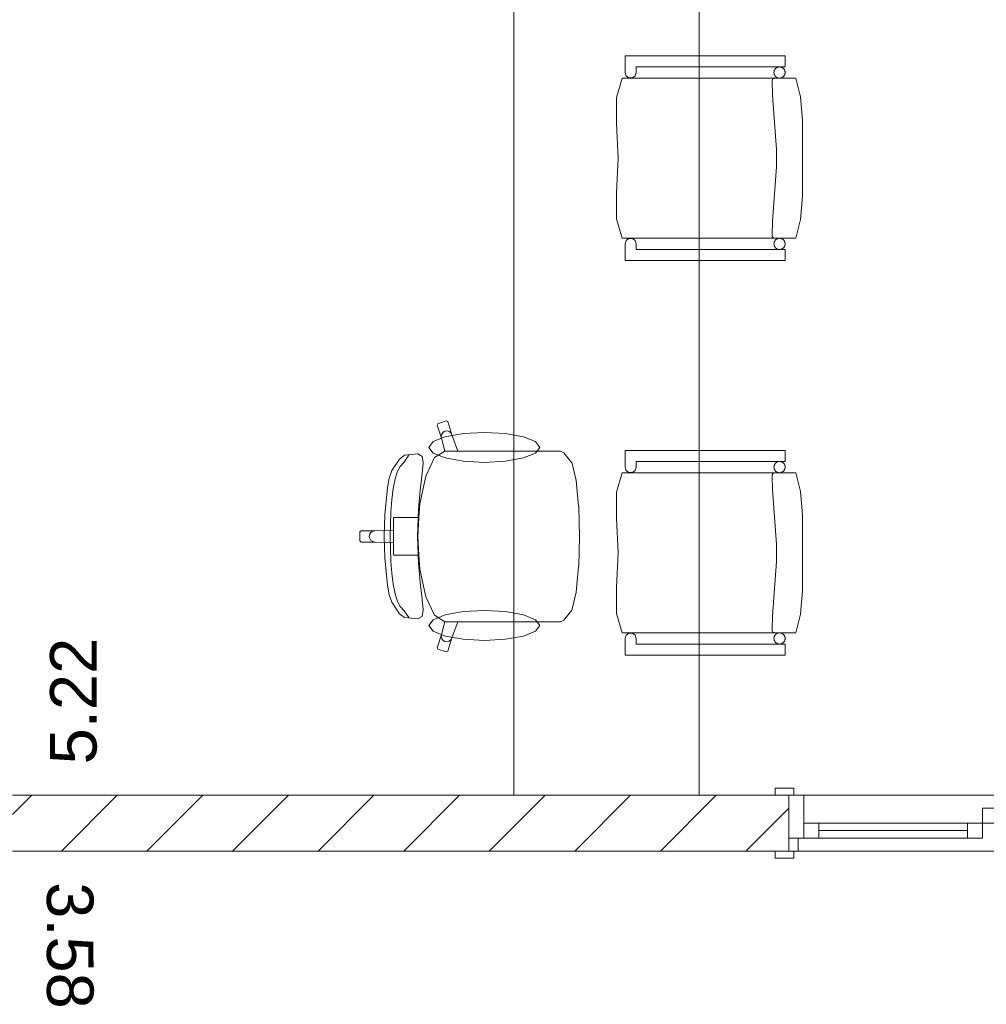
# Model space of a CAD drawing. Header units: millimetres. Extents: x 2826 to 3034, y 1533 to 1590.
# Tile 169 of 248: x 3005.22 to 3007.82, y 1549.9 to 1552.55. Entities that reach past the tile are written whole.
import ezdxf
from ezdxf.enums import TextEntityAlignment as Align

# ---------------------------------------------------------------- set-up
doc = ezdxf.new("R2010")
doc.units = ezdxf.units.MM
doc.layers.add('_Caneta_No__220', color=7, linetype='Continuous', lineweight=15, true_color=0x8a8a8a)
doc.styles.add('ESTILO_GERADO_2', font='arial.ttf')

# ---------------------------------------------------------------- blocks, each defined once
blk = doc.blocks.new('A$Cdd268059')
at = {"layer": '_Caneta_No__220'}
h = blk.add_hatch(dxfattribs=at)
h.set_pattern_fill('TIJOLO_COMUM_0005', color=256, style=0, pattern_type=2)
h.set_pattern_definition([(45, (0.02328, 0.61931), (-0.1149048, 0.1149048), [])])
h.paths.add_polyline_path([(18.8463, 3.6198), (20.9318, 3.6198), (20.9318, 3.7698), (18.8463, 3.7698)])
for p, q in [((20.6906, 3.7698), (20.6906, 6.1441)), ((20.1932, 5.9422), (20.1932, 3.7698)), ((20.4923, 5.755), (20.4923, 5.71)), ((20.9216, 5.755), (20.4923, 5.755)), ((20.9216, 5.725), (20.9216, 5.755)), ((20.4923, 5.71), (20.4947, 5.7012)), ((20.5189, 5.7012), (20.5218, 5.71)), ((20.5218, 5.71), (20.5218, 5.725)), ((20.5218, 5.725), (20.9216, 5.725)), ((20.4844, 5.695), (20.4691, 5.643)), ((20.9502, 5.695), (20.4844, 5.695)), ((20.4947, 5.7012), (20.5022, 5.6957)), ((20.5022, 5.6957), (20.5114, 5.6957)), ((20.5114, 5.6957), (20.5189, 5.7012)), ((20.8866, 5.6877), (20.8869, 5.689)), ((20.8866, 5.687), (20.8866, 5.6877)), ((20.8876, 5.649), (20.8866, 5.687)), ((20.8869, 5.689), (20.8874, 5.6904)), ((20.8874, 5.6904), (20.8881, 5.6916)), ((20.8881, 5.6916), (20.889, 5.6926)), ((20.889, 5.6926), (20.89, 5.6935)), ((20.89, 5.6935), (20.8913, 5.6942)), ((20.8913, 5.6942), (20.8926, 5.6947)), ((20.8926, 5.6947), (20.8939, 5.695)), ((20.9628, 5.6447), (20.9502, 5.695)), ((20.4691, 5.643), (20.4689, 5.5729)), ((20.8986, 5.5035), (20.8876, 5.649)), ((20.9679, 5.582), (20.9628, 5.6447)), ((20.9679, 5.48), (20.9679, 5.582)), ((20.4689, 5.5729), (20.4731, 5.48)), ((20.8986, 5.4565), (20.8986, 5.5035)), ((20.4731, 5.48), (20.4689, 5.387)), ((20.9679, 5.3779), (20.9679, 5.48)), ((20.8876, 5.311), (20.8986, 5.4565)), ((20.4689, 5.387), (20.4691, 5.3169)), ((20.9628, 5.3153), (20.9679, 5.3779)), ((20.4691, 5.3169), (20.4844, 5.265)), ((20.9502, 5.265), (20.9628, 5.3153)), ((20.8866, 5.273), (20.8876, 5.311)), ((20.4844, 5.265), (20.9502, 5.265)), ((20.5022, 5.2642), (20.4947, 5.2588)), ((20.5114, 5.2642), (20.5022, 5.2642)), ((20.5189, 5.2588), (20.5114, 5.2642)), ((20.8866, 5.2723), (20.8866, 5.273)), ((20.8869, 5.2709), (20.8866, 5.2723)), ((20.8874, 5.2696), (20.8869, 5.2709)), ((20.8881, 5.2684), (20.8874, 5.2696)), ((20.889, 5.2673), (20.8881, 5.2684)), ((20.89, 5.2664), (20.889, 5.2673)), ((20.8913, 5.2657), (20.89, 5.2664)), ((20.4947, 5.2588), (20.4923, 5.25)), ((20.4923, 5.25), (20.4923, 5.205)), ((20.5218, 5.25), (20.5189, 5.2588)), ((20.5218, 5.235), (20.5218, 5.25)), ((20.9216, 5.235), (20.5218, 5.235)), ((20.9216, 5.205), (20.9216, 5.235)), ((20.4923, 5.205), (20.9216, 5.205)), ((19.9888, 4.7672), (19.9869, 4.7634)), ((19.9869, 4.7634), (19.9983, 4.728)), ((20.0116, 4.7747), (19.9888, 4.7672)), ((20.0153, 4.7727), (20.0116, 4.7747)), ((20.0267, 4.7373), (20.0153, 4.7727)), ((19.9992, 4.7395), (19.9976, 4.7338)), ((19.9976, 4.7338), (19.9983, 4.728)), ((20.0028, 4.7441), (19.9992, 4.7395)), ((20.0079, 4.747), (20.0028, 4.7441)), ((20.0137, 4.7477), (20.0079, 4.747)), ((20.0193, 4.7461), (20.0137, 4.7477)), ((20.0239, 4.7424), (20.0193, 4.7461)), ((20.0267, 4.7373), (20.0239, 4.7424)), ((20.0424, 4.6939), (20.0267, 4.7373)), ((19.9983, 4.728), (20.008, 4.6938)), ((19.8989, 4.6828), (19.8857, 4.6722)), ((19.935, 4.686), (19.8989, 4.6828)), ((19.9043, 4.6734), (19.9095, 4.6797)), ((19.9095, 4.6797), (19.9121, 4.6834)), ((19.9466, 4.6793), (19.935, 4.686)), ((19.9496, 4.6621), (19.9466, 4.6793)), ((20.008, 4.6938), (19.9801, 4.6765)), ((20.0082, 4.6939), (20.008, 4.6938)), ((20.0082, 4.6939), (20.0424, 4.6939)), ((20.2515, 4.6939), (20.0424, 4.6939)), ((20.2876, 4.6939), (20.2515, 4.6939)), ((20.3186, 4.6939), (20.2876, 4.6939)), ((20.3272, 4.6894), (20.3186, 4.6939)), ((20.3484, 4.6626), (20.3272, 4.6894)), ((20.4923, 4.6957), (20.4923, 4.6507)), ((20.9216, 4.6957), (20.4923, 4.6957)), ((20.9216, 4.6657), (20.9216, 4.6957)), ((19.8857, 4.6722), (19.8657, 4.6412)), ((19.8804, 4.6395), (19.8881, 4.6527)), ((19.8881, 4.6527), (19.8982, 4.6644)), ((19.8982, 4.6644), (19.9043, 4.6734)), ((19.947, 4.6332), (19.9496, 4.6621)), ((19.9801, 4.6765), (19.9563, 4.6268)), ((20.3493, 4.6604), (20.3484, 4.6626)), ((20.36, 4.6145), (20.3493, 4.6604)), ((20.5218, 4.6507), (20.5218, 4.6657)), ((20.5218, 4.6657), (20.9216, 4.6657)), ((19.8657, 4.6412), (19.8584, 4.6212)), ((19.8742, 4.6191), (19.8804, 4.6395)), ((19.9563, 4.6268), (19.9404, 4.5524)), ((19.9412, 4.5879), (19.947, 4.6332)), ((20.4844, 4.6357), (20.4691, 4.5838)), ((20.9502, 4.6357), (20.4844, 4.6357)), ((20.4923, 4.6507), (20.4947, 4.6419)), ((20.4947, 4.6419), (20.5022, 4.6364)), ((20.5022, 4.6364), (20.5114, 4.6364)), ((20.5114, 4.6364), (20.5189, 4.6419)), ((20.5189, 4.6419), (20.5218, 4.6507)), ((20.8866, 4.6284), (20.8869, 4.6298)), ((20.8866, 4.6277), (20.8866, 4.6284)), ((20.8876, 4.5897), (20.8866, 4.6277)), ((20.8869, 4.6298), (20.8874, 4.6311)), ((20.8874, 4.6311), (20.8881, 4.6323)), ((20.8881, 4.6323), (20.889, 4.6334)), ((20.889, 4.6334), (20.89, 4.6343)), ((20.89, 4.6343), (20.8913, 4.635)), ((20.8913, 4.635), (20.8926, 4.6355)), ((20.8926, 4.6355), (20.8939, 4.6357)), ((20.9628, 4.5854), (20.9502, 4.6357)), ((19.8584, 4.6212), (19.8536, 4.5954)), ((19.8692, 4.5932), (19.8742, 4.6191)), ((20.3671, 4.5458), (20.36, 4.6145)), ((19.8536, 4.5954), (19.8466, 4.5222)), ((19.8655, 4.5632), (19.8692, 4.5932)), ((19.9365, 4.537), (19.9412, 4.5879)), ((20.4691, 4.5838), (20.4689, 4.5137)), ((20.8986, 4.4442), (20.8876, 4.5897)), ((20.9679, 4.5227), (20.9628, 4.5854)), ((19.863, 4.5307), (19.8655, 4.5632)), ((19.9404, 4.5524), (19.9381, 4.515)), ((19.8466, 4.5222), (19.8445, 4.4647)), ((19.8615, 4.4974), (19.863, 4.5307)), ((19.9342, 4.4647), (19.9365, 4.537)), ((20.3672, 4.5447), (20.3671, 4.5458)), ((20.3697, 4.4647), (20.3672, 4.5447)), ((20.9679, 4.4207), (20.9679, 4.5227)), ((19.8611, 4.4647), (19.8615, 4.4974)), ((19.8994, 4.515), (19.8694, 4.515)), ((19.8694, 4.515), (19.8694, 4.4815)), ((19.9381, 4.515), (19.8994, 4.515)), ((19.9381, 4.515), (19.9349, 4.4647)), ((20.4689, 4.5137), (20.4731, 4.4207)), ((19.7827, 4.4797), (19.7797, 4.4767)), ((19.7797, 4.4767), (19.7797, 4.4647)), ((19.8196, 4.4797), (19.7827, 4.4797)), ((19.8058, 4.4704), (19.8046, 4.4647)), ((19.809, 4.4753), (19.8058, 4.4704)), ((19.8139, 4.4786), (19.809, 4.4753)), ((19.8196, 4.4797), (19.8139, 4.4786)), ((19.8694, 4.4815), (19.8196, 4.4797)), ((19.8694, 4.4815), (19.8694, 4.4647)), ((19.7797, 4.4526), (19.7797, 4.4647)), ((19.7827, 4.4496), (19.7797, 4.4526)), ((19.8196, 4.4496), (19.7827, 4.4496)), ((19.8058, 4.4589), (19.8046, 4.4647)), ((19.809, 4.454), (19.8058, 4.4589)), ((19.8139, 4.4507), (19.809, 4.454)), ((19.8196, 4.4496), (19.8139, 4.4507)), ((19.8694, 4.4478), (19.8196, 4.4496)), ((19.8466, 4.4072), (19.8445, 4.4647)), ((19.8611, 4.4647), (19.8615, 4.4319)), ((19.8694, 4.4478), (19.8694, 4.4647)), ((19.8694, 4.4143), (19.8694, 4.4478)), ((19.9342, 4.4647), (19.9365, 4.3924)), ((19.9381, 4.4143), (19.9349, 4.4647)), ((20.3697, 4.4647), (20.3672, 4.3846)), ((20.8986, 4.3972), (20.8986, 4.4442)), ((19.8615, 4.4319), (19.863, 4.3986)), ((19.8994, 4.4143), (19.8694, 4.4143)), ((19.9381, 4.4143), (19.8994, 4.4143)), ((19.9404, 4.3769), (19.9381, 4.4143)), ((20.4731, 4.4207), (20.4689, 4.3277)), ((20.9679, 4.3187), (20.9679, 4.4207)), ((19.8536, 4.3339), (19.8466, 4.4072)), ((19.863, 4.3986), (19.8655, 4.3661)), ((19.9365, 4.3924), (19.9412, 4.3414)), ((20.8876, 4.2517), (20.8986, 4.3972)), ((19.8655, 4.3661), (19.8692, 4.3361)), ((19.9563, 4.3025), (19.9404, 4.3769)), ((20.3671, 4.3836), (20.36, 4.3148)), ((20.3672, 4.3846), (20.3671, 4.3836)), ((19.8692, 4.3361), (19.8742, 4.3102)), ((19.9412, 4.3414), (19.947, 4.2961)), ((19.8584, 4.3081), (19.8536, 4.3339)), ((19.8742, 4.3102), (19.8804, 4.2898)), ((20.36, 4.3148), (20.3493, 4.2689)), ((20.4689, 4.3277), (20.4691, 4.2576)), ((20.9628, 4.256), (20.9679, 4.3187)), ((19.8657, 4.2881), (19.8584, 4.3081)), ((19.8857, 4.2571), (19.8657, 4.2881)), ((19.8804, 4.2898), (19.8881, 4.2766)), ((19.947, 4.2961), (19.9496, 4.2672)), ((19.9801, 4.2528), (19.9563, 4.3025)), ((19.8989, 4.2466), (19.8857, 4.2571)), ((19.8881, 4.2766), (19.8982, 4.2649)), ((19.8982, 4.2649), (19.9043, 4.2559)), ((19.9043, 4.2559), (19.9095, 4.2496)), ((19.9496, 4.2672), (19.9466, 4.25)), ((20.3484, 4.2667), (20.3272, 4.2399)), ((20.3493, 4.2689), (20.3484, 4.2667)), ((20.4691, 4.2576), (20.4844, 4.2057)), ((20.9502, 4.2057), (20.9628, 4.256)), ((19.935, 4.2433), (19.8989, 4.2466)), ((19.9095, 4.2496), (19.9121, 4.2459)), ((19.9466, 4.25), (19.935, 4.2433)), ((20.008, 4.2355), (19.9801, 4.2528)), ((19.9983, 4.2013), (20.008, 4.2355)), ((20.0082, 4.2354), (20.008, 4.2355)), ((20.0082, 4.2354), (20.0424, 4.2354)), ((20.0424, 4.2354), (20.0267, 4.192)), ((20.2515, 4.2354), (20.0424, 4.2354)), ((20.2876, 4.2354), (20.2515, 4.2354)), ((20.3186, 4.2354), (20.2876, 4.2354)), ((20.3272, 4.2399), (20.3186, 4.2354)), ((20.8866, 4.2137), (20.8876, 4.2517)), ((20.4844, 4.2057), (20.9502, 4.2057)), ((20.5022, 4.205), (20.4947, 4.1995)), ((20.5114, 4.205), (20.5022, 4.205)), ((20.5189, 4.1995), (20.5114, 4.205)), ((20.8866, 4.213), (20.8866, 4.2137)), ((20.8869, 4.2116), (20.8866, 4.213)), ((20.8874, 4.2103), (20.8869, 4.2116)), ((20.8881, 4.2091), (20.8874, 4.2103)), ((20.889, 4.208), (20.8881, 4.2091)), ((20.89, 4.2071), (20.889, 4.208)), ((20.8913, 4.2064), (20.89, 4.2071)), ((19.9869, 4.1659), (19.9983, 4.2013)), ((19.9976, 4.1955), (19.9983, 4.2013)), ((19.9992, 4.1898), (19.9976, 4.1955)), ((20.0028, 4.1852), (19.9992, 4.1898)), ((20.0079, 4.1823), (20.0028, 4.1852)), ((20.0137, 4.1816), (20.0079, 4.1823)), ((20.0193, 4.1832), (20.0137, 4.1816)), ((20.0267, 4.192), (20.0153, 4.1566)), ((20.0239, 4.1869), (20.0193, 4.1832)), ((20.0267, 4.192), (20.0239, 4.1869)), ((20.4947, 4.1995), (20.4923, 4.1907)), ((20.4923, 4.1907), (20.4923, 4.1457)), ((20.5218, 4.1907), (20.5189, 4.1995)), ((20.5218, 4.1757), (20.5218, 4.1907)), ((19.9888, 4.1621), (19.9869, 4.1659)), ((20.0116, 4.1547), (19.9888, 4.1621)), ((20.0153, 4.1566), (20.0116, 4.1547)), ((20.9216, 4.1757), (20.5218, 4.1757)), ((20.9216, 4.1457), (20.9216, 4.1757)), ((20.4923, 4.1457), (20.9216, 4.1457)), ((20.9448, 3.7888), (20.8948, 3.7888)), ((20.8948, 3.7888), (20.8948, 3.7698)), ((20.9448, 3.7698), (20.9448, 3.7888)), ((18.8463, 3.7698), (25.1638, 3.7698)), ((20.1932, 3.7698), (20.6906, 3.7698)), ((20.9318, 3.7698), (20.8948, 3.7698)), ((20.8948, 3.7698), (20.9448, 3.7698)), ((20.9318, 3.7698), (20.8948, 3.7698)), ((20.9318, 3.7698), (20.8948, 3.7698)), ((20.9318, 3.7698), (20.9318, 3.6548)), ((20.9318, 3.7698), (20.9318, 3.6548)), ((20.9718, 3.7698), (20.9318, 3.7698)), ((20.9318, 3.7698), (20.9318, 3.6548)), ((20.9318, 3.7698), (20.9318, 3.6548)), ((20.9718, 3.6548), (20.9718, 3.7698)), ((21.4518, 3.7348), (21.4918, 3.7348)), ((21.4518, 3.6948), (21.4518, 3.7348)), ((21.0118, 3.6948), (20.9718, 3.6948)), ((20.9718, 3.6948), (20.9718, 3.6548)), ((21.0118, 3.6548), (21.0118, 3.6948)), ((21.0118, 3.6748), (21.4118, 3.6748)), ((21.4518, 3.6948), (21.4118, 3.6948)), ((21.4118, 3.6948), (21.4118, 3.6548)), ((21.4518, 3.6548), (21.4518, 3.6948)), ((21.4918, 3.6948), (21.4518, 3.6948)), ((20.9318, 3.6548), (20.9318, 3.6198)), ((20.9318, 3.6548), (20.9318, 3.6198)), ((20.9568, 3.6548), (20.9318, 3.6548)), ((20.9318, 3.6548), (20.9718, 3.6548)), ((20.9318, 3.6548), (20.9318, 3.6198)), ((20.9318, 3.6548), (20.9318, 3.6198)), ((20.9568, 3.6198), (20.9568, 3.6548)), ((20.9718, 3.6548), (21.0118, 3.6548)), ((21.4118, 3.6548), (21.4518, 3.6548)), ((22.9318, 3.6198), (18.8463, 3.6198)), ((20.9318, 3.6198), (20.8948, 3.6198)), ((20.9448, 3.6198), (20.8948, 3.6198)), ((20.8948, 3.6198), (20.8948, 3.6008)), ((20.9318, 3.6198), (20.8948, 3.6198)), ((20.9318, 3.6198), (20.8948, 3.6198)), ((20.8948, 3.6008), (20.9448, 3.6008)), ((20.9318, 3.6198), (20.9568, 3.6198)), ((20.9448, 3.6008), (20.9448, 3.6198))]:
    blk.add_line(p, q, dxfattribs=at)
for points in [[(20.4923, 5.755), (20.4923, 5.71), (20.4947, 5.7012), (20.5022, 5.6957), (20.5114, 5.6957), (20.5189, 5.7012), (20.5218, 5.71), (20.5218, 5.725), (20.9216, 5.725), (20.9216, 5.755)], [(20.9216, 5.71), (20.9214, 5.7126), (20.9207, 5.7151), (20.9196, 5.7175), (20.9181, 5.7196), (20.9163, 5.7215), (20.9141, 5.723), (20.9118, 5.7241), (20.9092, 5.7247), (20.9066, 5.725), (20.904, 5.7247), (20.9015, 5.7241), (20.8991, 5.723), (20.897, 5.7215), (20.8952, 5.7196), (20.8937, 5.7175), (20.8926, 5.7151), (20.8919, 5.7126), (20.8916, 5.71), (20.8919, 5.7074), (20.8926, 5.7048), (20.8937, 5.7025), (20.8952, 5.7003), (20.897, 5.6985), (20.8991, 5.697), (20.9015, 5.6959), (20.904, 5.6952), (20.9066, 5.695), (20.9092, 5.6952), (20.9118, 5.6959), (20.9141, 5.697), (20.9163, 5.6985), (20.9181, 5.7003), (20.9196, 5.7025), (20.9207, 5.7048), (20.9214, 5.7074)], [(20.4844, 5.695), (20.4691, 5.643), (20.4689, 5.5729), (20.4731, 5.48), (20.4689, 5.387), (20.4691, 5.3169), (20.4844, 5.265), (20.9502, 5.265), (20.9628, 5.3153), (20.9679, 5.3779), (20.9679, 5.48), (20.9679, 5.582), (20.9628, 5.6447), (20.9502, 5.695)], [(20.5218, 5.235), (20.5218, 5.25), (20.5189, 5.2588), (20.5114, 5.2642), (20.5022, 5.2642), (20.4947, 5.2588), (20.4923, 5.25), (20.4923, 5.205), (20.9216, 5.205), (20.9216, 5.235)], [(20.9216, 5.25), (20.9214, 5.2526), (20.9207, 5.2551), (20.9196, 5.2575), (20.9181, 5.2596), (20.9163, 5.2615), (20.9141, 5.263), (20.9118, 5.2641), (20.9092, 5.2647), (20.9066, 5.265), (20.904, 5.2647), (20.9015, 5.2641), (20.8991, 5.263), (20.897, 5.2615), (20.8952, 5.2596), (20.8937, 5.2575), (20.8926, 5.2551), (20.8919, 5.2526), (20.8916, 5.25), (20.8919, 5.2474), (20.8926, 5.2448), (20.8937, 5.2425), (20.8952, 5.2403), (20.897, 5.2385), (20.8991, 5.237), (20.9015, 5.2359), (20.904, 5.2352), (20.9066, 5.235), (20.9092, 5.2352), (20.9118, 5.2359), (20.9141, 5.237), (20.9163, 5.2385), (20.9181, 5.2403), (20.9196, 5.2425), (20.9207, 5.2448), (20.9214, 5.2474)], [(20.1138, 4.7439), (20.0567, 4.7408), (20.0084, 4.7321), (19.9761, 4.7191), (19.9647, 4.7037), (19.9761, 4.6883), (20.0084, 4.6752), (20.0567, 4.6665), (20.1138, 4.6634), (20.1708, 4.6665), (20.2191, 4.6752), (20.2514, 4.6883), (20.2628, 4.7037), (20.2514, 4.7191), (20.2191, 4.7321), (20.1708, 4.7408)], [(20.4923, 4.6957), (20.4923, 4.6507), (20.4947, 4.6419), (20.5022, 4.6364), (20.5114, 4.6364), (20.5189, 4.6419), (20.5218, 4.6507), (20.5218, 4.6657), (20.9216, 4.6657), (20.9216, 4.6957)], [(20.9216, 4.6507), (20.9214, 4.6533), (20.9207, 4.6558), (20.9196, 4.6582), (20.9181, 4.6603), (20.9163, 4.6622), (20.9141, 4.6637), (20.9118, 4.6648), (20.9092, 4.6655), (20.9066, 4.6657), (20.904, 4.6655), (20.9015, 4.6648), (20.8991, 4.6637), (20.897, 4.6622), (20.8952, 4.6603), (20.8937, 4.6582), (20.8926, 4.6558), (20.8919, 4.6533), (20.8916, 4.6507), (20.8919, 4.6481), (20.8926, 4.6456), (20.8937, 4.6432), (20.8952, 4.6411), (20.897, 4.6392), (20.8991, 4.6377), (20.9015, 4.6366), (20.904, 4.6359), (20.9066, 4.6357), (20.9092, 4.6359), (20.9118, 4.6366), (20.9141, 4.6377), (20.9163, 4.6392), (20.9181, 4.6411), (20.9196, 4.6432), (20.9207, 4.6456), (20.9214, 4.6481)], [(20.4844, 4.6357), (20.4691, 4.5838), (20.4689, 4.5137), (20.4731, 4.4207), (20.4689, 4.3277), (20.4691, 4.2576), (20.4844, 4.2057), (20.9502, 4.2057), (20.9628, 4.256), (20.9679, 4.3187), (20.9679, 4.4207), (20.9679, 4.5227), (20.9628, 4.5854), (20.9502, 4.6357)], [(20.1138, 4.1854), (20.0567, 4.1885), (20.0084, 4.1972), (19.9761, 4.2102), (19.9647, 4.2256), (19.9761, 4.2411), (20.0084, 4.2541), (20.0567, 4.2628), (20.1138, 4.2659), (20.1708, 4.2628), (20.2191, 4.2541), (20.2514, 4.2411), (20.2628, 4.2256), (20.2514, 4.2102), (20.2191, 4.1972), (20.1708, 4.1885)], [(20.5218, 4.1757), (20.5218, 4.1907), (20.5189, 4.1995), (20.5114, 4.205), (20.5022, 4.205), (20.4947, 4.1995), (20.4923, 4.1907), (20.4923, 4.1457), (20.9216, 4.1457), (20.9216, 4.1757)], [(20.9216, 4.1907), (20.9214, 4.1933), (20.9207, 4.1958), (20.9196, 4.1982), (20.9181, 4.2003), (20.9163, 4.2022), (20.9141, 4.2037), (20.9118, 4.2048), (20.9092, 4.2055), (20.9066, 4.2057), (20.904, 4.2055), (20.9015, 4.2048), (20.8991, 4.2037), (20.897, 4.2022), (20.8952, 4.2003), (20.8937, 4.1982), (20.8926, 4.1958), (20.8919, 4.1933), (20.8916, 4.1907), (20.8919, 4.1881), (20.8926, 4.1856), (20.8937, 4.1832), (20.8952, 4.1811), (20.897, 4.1792), (20.8991, 4.1777), (20.9015, 4.1766), (20.904, 4.1759), (20.9066, 4.1757), (20.9092, 4.1759), (20.9118, 4.1766), (20.9141, 4.1777), (20.9163, 4.1792), (20.9181, 4.1811), (20.9196, 4.1832), (20.9207, 4.1856), (20.9214, 4.1881)], [(21.0118, 3.6748), (21.4118, 3.6748), (21.4118, 3.6948), (21.0118, 3.6948)], [(21.0118, 3.6548), (21.4118, 3.6548), (21.4118, 3.6748), (21.0118, 3.6748)]]:
    blk.add_lwpolyline(points, close=True, dxfattribs=at)
for points in [[(20.9318, 3.7698), (18.8463, 3.7698)], [(18.8463, 3.6198), (20.9318, 3.6198)]]:
    blk.add_lwpolyline(points, dxfattribs=at)
for centre, start_param, end_param in [((20.9066, 5.71), 4.712389, 7.853982), ((20.9066, 5.71), 1.570796, 4.712389), ((20.9066, 5.25), 4.712389, 7.853982), ((20.9066, 5.25), 1.570796, 4.712389), ((20.9066, 4.6507), 4.712389, 7.853982), ((20.9066, 4.6507), 1.570796, 4.712389), ((20.9066, 4.1907), 4.712389, 7.853982), ((20.9066, 4.1907), 1.570796, 4.712389)]:
    blk.add_ellipse(centre, major_axis=(0, 0.015), ratio=0.9996, start_param=start_param, end_param=end_param, dxfattribs=at)
at = {"layer": '_Caneta_No__220', "char_height": 0.125, "attachment_point": 5, "style": 'ESTILO_GERADO_2'}
for s, insert, rotation in [('\\A1;5.22', (19.0107, 4.0226), 90), ('\\A1;3.58', (19.0006, 3.3665), 270.0626)]:
    blk.add_mtext(s, dxfattribs=dict(at, insert=insert, rotation=rotation))
at = {"layer": '_Caneta_No__220', "style": 'ESTILO_GERADO_2'}
for p in [(34.4309, 10.5457), (35.0309, 10.5457)]:
    blk.add_attdef('txt', text='', height=0.12, dxfattribs=at).set_placement(p, align=Align.MIDDLE_CENTER)
blk.add_attdef('txt', text='', height=0.12, rotation=90, dxfattribs=at).set_placement((1.2958, 6.4033), align=Align.MIDDLE_CENTER)

msp = doc.modelspace()

# ---------------------------------------------------------------- block references
msp.add_blockref('A$Cdd268059', (2986.3533, 1546.6934))

doc.saveas('drawing.dxf')
